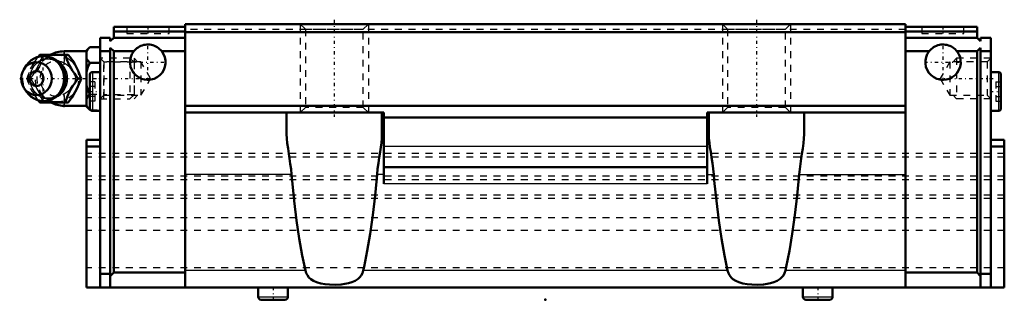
# Model space of a CAD drawing. Header units: millimetres. Extents: x -77 to 67, y 0 to 41.
import ezdxf

# ---------------------------------------------------------------- set-up
doc = ezdxf.new("R2010")
doc.units = ezdxf.units.MM
doc.linetypes.add('Center', pattern=[1.5, 0.45, -0.5, 0.05, -0.5])
doc.linetypes.add('Dashed', pattern=[2, 1, -1])
for name, color, linetype, lineweight in [('2d ConnectionPoints', 7, 'Continuous', 50), ('AM_0', 7, 'Continuous', 50), ('AM_4', 3, 'Continuous', 25), ('AM_5', 3, 'Continuous', 25), ('AM_7', 7, 'Center', 25), ('AM_9', 6, 'Dashed', 25)]:
    doc.layers.add(name, color=color, linetype=linetype, lineweight=lineweight)

# ---------------------------------------------------------------- blocks, each defined once
blk = doc.blocks.new('1_vanufwz5zqmycx54g43u6yzyj________0_in_HSR35LC1SS_GK__BLOCK_1B_M6F__0')
at = {"layer": 'AM_0'}
for p, q in [((-67.4, 36.5), (-70.7, 36.5)), ((-66.9, 37.12), (-67.4, 36.62)), ((-67.4, 36.62), (-67.4, 28.38)), ((-66.9, 37.12), (-65.4, 37.12)), ((-74.48, 35.7), (-74.25, 36)), ((-74.25, 36), (-70.07, 36)), ((-66.9, 34.81), (-65.4, 34.81)), ((-76.2, 34.46), (-76.56, 33.94)), ((-68.63, 32.5), (-68.19, 32.5)), ((-76.56, 31.06), (-76.2, 30.54)), ((-74.25, 29), (-74.48, 29.31)), ((-74.25, 29), (-70.07, 29)), ((-66.9, 30.19), (-66.9, 30.19)), ((-70.7, 28.5), (-67.4, 28.5)), ((-67.4, 28.38), (-66.9, 27.88)), ((-66.9, 27.88), (-66.81, 27.88))]:
    blk.add_line(p, q, dxfattribs=at)
for points in [[(-66.9, 37.12), (-67.19, 36.8), (-67.4, 36.46)], [(-70.5, 36), (-70.32, 35.45), (-70.22, 35.17), (-70.1, 34.88), (-69.92, 34.48), (-69.69, 34.05), (-69.45, 33.65), (-69.18, 33.25), (-68.9, 32.87), (-68.63, 32.5)], [(-68.19, 32.5), (-68.32, 32.86), (-68.45, 33.23), (-68.62, 33.63), (-68.81, 34.03), (-69.12, 34.59), (-69.47, 35.16), (-69.77, 35.59), (-70.07, 36)], [(-67.4, 35.47), (-67.34, 35.36), (-67.15, 35.08), (-66.9, 34.81)], [(-66.9, 34.81), (-67.19, 34.17), (-67.4, 33.49)], [(-68.63, 32.5), (-69.03, 31.95), (-69.23, 31.67), (-69.43, 31.38), (-69.68, 30.98), (-69.9, 30.55), (-70.09, 30.15), (-70.25, 29.75), (-70.38, 29.37), (-70.5, 29)], [(-70.07, 29), (-69.8, 29.36), (-69.55, 29.73), (-69.29, 30.13), (-69.05, 30.53), (-68.75, 31.09), (-68.5, 31.66), (-68.34, 32.09), (-68.19, 32.5)], [(-67.4, 31.51), (-67.34, 31.3), (-67.15, 30.74), (-66.9, 30.19)], [(-66.9, 30.19), (-67.19, 29.87), (-67.4, 29.53)], [(-67.4, 28.54), (-67.34, 28.44), (-67.15, 28.15), (-66.9, 27.88)]]:
    blk.add_lwpolyline(points, dxfattribs=at)
for centre, radius, start, end in [((-70.7, 32.5), 4, 90, 118.5316), ((-73.74, 32.5), 3.3, 270, 90), ((-70.7, 32.5), 4, 241.4558, 270)]:
    blk.add_arc(centre, radius, start, end, dxfattribs=at)
for major_axis in [(0, 2.42), (0, -1.12)]:
    blk.add_ellipse((-74.75, 32.5), major_axis=major_axis, ratio=0.927184, dxfattribs=at)
blk.add_ellipse((-73.74, 32.5), major_axis=(0, 3.3), ratio=0.927184, start_param=2.207257, end_param=7.217521, dxfattribs=at)
at = {"layer": 'AM_4'}
for p, q in [((-70.7, 36.5), (-70.7, 36.01)), ((-70.7, 28.99), (-70.7, 28.5))]:
    blk.add_line(p, q, dxfattribs=at)
blk.add_ellipse((-72.93, 32.5), major_axis=(0, 2.97), ratio=0.927184, start_param=3.499913, end_param=5.924864, dxfattribs=at)
at = {"layer": 'AM_5', "linetype": 'Dashed'}
for p, q in [((-64.86, 29.5), (-64.86, 35.5)), ((-60.4, 34.89), (-64.86, 34.89)), ((-60.4, 30.11), (-64.86, 30.11))]:
    blk.add_line(p, q, dxfattribs=at)
at = {"layer": 'AM_7'}
for p, q in [((-70.7, 28.3), (-70.7, 36.7)), ((-73.74, 29.04), (-73.74, 35.97)), ((-77.21, 32.5), (-57.61, 32.5))]:
    blk.add_line(p, q, dxfattribs=at)
at = {"layer": 'AM_9'}
for p, q in [((-70.7, 36.01), (-70.7, 28.99)), ((-61.01, 35.5), (-65.4, 35.5)), ((-60.4, 34.89), (-61.01, 35.5)), ((-61.01, 35.5), (-61.01, 29.5)), ((-60.4, 34.89), (-60.4, 30.11)), ((-76.12, 32.5), (-75.69, 32.5)), ((-70.45, 32.52), (-70.45, 32.45)), ((-66.9, 30.19), (-65.4, 30.19)), ((-65.4, 29.5), (-61.01, 29.5)), ((-61.01, 29.5), (-60.4, 30.11)), ((-66.81, 27.88), (-65.4, 27.88))]:
    blk.add_line(p, q, dxfattribs=at)
for points in [[(-73.82, 36), (-73.94, 35.64), (-74.08, 35.27), (-74.24, 34.87), (-74.44, 34.47), (-74.74, 33.91), (-75.09, 33.34), (-75.39, 32.91), (-75.69, 32.5)], [(-71.76, 30), (-71.98, 29.88), (-72.23, 29.77), (-72.48, 29.69), (-72.73, 29.64), (-73, 29.62), (-73.26, 29.62), (-73.52, 29.66), (-73.78, 29.72), (-74.03, 29.82), (-74.27, 29.94), (-74.49, 30.08), (-74.71, 30.25), (-74.9, 30.44), (-75.08, 30.66), (-75.24, 30.89), (-75.37, 31.14), (-75.49, 31.4), (-75.57, 31.67), (-75.64, 31.95), (-75.67, 32.23), (-75.68, 32.52), (-75.67, 32.81), (-75.63, 33.09), (-75.56, 33.37), (-75.47, 33.64), (-75.36, 33.9), (-75.22, 34.14), (-75.06, 34.37), (-74.88, 34.58), (-74.69, 34.77), (-74.48, 34.93), (-74.25, 35.07), (-74.01, 35.19), (-73.76, 35.28), (-73.51, 35.34), (-73.25, 35.38), (-72.99, 35.38), (-72.72, 35.36), (-72.46, 35.31), (-72.21, 35.22), (-71.97, 35.12), (-71.76, 35)], [(-75.42, 34.26), (-75.31, 34.45), (-75.06, 34.85), (-74.8, 35.25), (-74.52, 35.63), (-74.48, 35.7)], [(-71.76, 35), (-71.73, 34.98), (-71.52, 34.82), (-71.31, 34.64), (-71.21, 34.52)], [(-69.54, 33.83), (-69.86, 34.15), (-70.25, 34.46), (-70.7, 34.75)], [(-76.12, 32.5), (-76, 32.86), (-75.87, 33.24), (-75.79, 33.45)], [(-75.79, 31.56), (-75.87, 31.75), (-76, 32.13), (-76.12, 32.5)], [(-75.69, 32.5), (-75.43, 32.14), (-75.17, 31.77), (-74.91, 31.37), (-74.67, 30.97), (-74.37, 30.41), (-74.12, 29.84), (-73.96, 29.41), (-73.82, 29)], [(-69.13, 31.81), (-69.01, 32.16), (-68.98, 32.5), (-69.02, 32.85), (-69.12, 33.17)], [(-74.48, 29.31), (-74.52, 29.36), (-74.79, 29.74), (-75.05, 30.12), (-75.3, 30.53), (-75.42, 30.75)], [(-71.22, 30.46), (-71.33, 30.34), (-71.53, 30.16), (-71.75, 30.01), (-71.76, 30)], [(-70.7, 30.25), (-70.24, 30.54), (-69.86, 30.85), (-69.55, 31.17)]]:
    blk.add_lwpolyline(points, dxfattribs=at)
blk.add_arc((-70.7, 32.5), 4, 118.5316, 241.4558, dxfattribs=at)
for centre, major_axis in [((-73.2, 32.5), (0, -2.97)), ((-71.72, 32.5), (0, -3.44))]:
    blk.add_ellipse(centre, major_axis=major_axis, ratio=0.927184, dxfattribs=at)
for centre, major_axis, start_param, end_param in [((-72.93, 32.5), (0, 2.97), 5.924864, 7.161813), ((-71.85, 32.5), (0, -2.57), 2.639469, 6.785309), ((-73.74, 32.5), (0, 3.3), 0.934336, 2.207257), ((-72.93, 32.5), (0, 2.97), 2.283269, 3.499913)]:
    blk.add_ellipse(centre, major_axis=major_axis, ratio=0.927184, start_param=start_param, end_param=end_param, dxfattribs=at)
blk = doc.blocks.new('2_HSR35LCSSB_M6F11_S_0_in_HSR35LC1SS_GK__BLOCK_1B_M6F__0')
at = {"layer": 'AM_0'}
for p, q in [((52.9, 40.5), (-52.9, 40.5)), ((-52.9, 40.5), (-52.9, 1.78)), ((52.9, 40.5), (52.9, 1.78)), ((-63.4, 40.1), (-63.4, 38.5)), ((-63.4, 40.1), (-52.9, 40.1)), ((-63.4, 39.4), (-52.9, 39.4)), ((52.9, 39.3), (-52.9, 39.3)), ((63.4, 40.1), (52.9, 40.1)), ((63.4, 39.4), (52.9, 39.4)), ((63.4, 40.1), (63.4, 38.5)), ((-65.4, 1.78), (-65.4, 38.5)), ((-63.9, 38.5), (-65.4, 38.5)), ((-63.9, 38), (-63.4, 38.5)), ((-63.9, 38.5), (-63.9, 38)), ((-52.9, 38.5), (-63.4, 38.5)), ((52.9, 38.5), (63.4, 38.5)), ((63.9, 38), (63.4, 38.5)), ((63.9, 38.5), (65.4, 38.5)), ((63.9, 38.5), (63.9, 38)), ((65.4, 38.5), (65.4, 1.78)), ((-63.9, 36.5), (-65.4, 36.5)), ((-63.9, 37), (-63.9, 1.78)), ((-63.4, 36.5), (-63.9, 37)), ((-63.4, 36.5), (-63.4, 3.98)), ((-60.45, 36.5), (-63.4, 36.5)), ((-52.9, 36.5), (-56.35, 36.5)), ((52.9, 36.5), (56.35, 36.5)), ((60.45, 36.5), (63.4, 36.5)), ((63.4, 36.5), (63.9, 37)), ((63.4, 36.5), (63.4, 3.98)), ((63.9, 37), (63.9, 1.78)), ((63.9, 36.5), (65.4, 36.5)), ((-65.4, 33.45), (-66.53, 33.45)), ((66.53, 33.45), (65.4, 33.45)), ((-66.9, 33.08), (-66.9, 28.12)), ((66.9, 33.08), (66.9, 28.12)), ((-66.53, 27.75), (-65.4, 27.75)), ((52.9, 28.5), (-52.9, 28.5)), ((-23.75, 27.5), (-52.9, 27.5)), ((-38, 27.5), (-38, 24.32)), ((-24, 24.32), (-24, 27.5)), ((-23.75, 17.02), (-23.75, 27.5)), ((23.75, 17.02), (23.75, 27.5)), ((23.75, 27.5), (52.9, 27.5)), ((24, 24.32), (24, 27.5)), ((38, 27.5), (38, 24.32)), ((65.4, 27.75), (66.53, 27.75)), ((23.75, 26.77), (-23.75, 26.77)), ((-67.4, 23.5), (-67.4, 1.78)), ((-67.4, 23.5), (-65.4, 23.5)), ((67.4, 23.5), (65.4, 23.5)), ((67.4, 23.5), (67.4, 1.78)), ((-67.4, 22.5), (-65.4, 22.5)), ((67.4, 22.5), (65.4, 22.5)), ((23.75, 19.5), (-23.75, 19.5)), ((-65.4, 3.78), (-63.9, 3.78)), ((-63.9, 3.48), (-63.4, 3.98)), ((-52.9, 3.98), (-63.4, 3.98)), ((52.9, 3.98), (63.4, 3.98)), ((63.9, 3.48), (63.4, 3.98)), ((65.4, 3.78), (63.9, 3.78)), ((67.4, 1.78), (-67.4, 1.78)), ((-42.18, 1.78), (-42.18, 0.44)), ((-37.82, 0.44), (-37.82, 1.78)), ((37.82, 1.78), (37.82, 0.44)), ((42.18, 0.44), (42.18, 1.78)), ((-41.75, 0), (-38.25, 0)), ((38.25, 0), (41.75, 0))]:
    blk.add_line(p, q, dxfattribs=at)
for points in [[(-56.35, 36.5), (-56.5, 36.67), (-56.66, 36.83), (-56.83, 36.98), (-57.02, 37.1), (-57.22, 37.22), (-57.43, 37.31), (-57.64, 37.39), (-57.86, 37.44), (-58.08, 37.48), (-58.31, 37.5), (-58.54, 37.5), (-58.76, 37.47), (-58.98, 37.43), (-59.2, 37.37), (-59.42, 37.29), (-59.62, 37.2), (-59.82, 37.08), (-60, 36.95), (-60.17, 36.8), (-60.33, 36.64), (-60.45, 36.5)], [(56.35, 36.5), (56.5, 36.67), (56.66, 36.83), (56.83, 36.98), (57.02, 37.1), (57.22, 37.22), (57.43, 37.31), (57.64, 37.39), (57.86, 37.44), (58.08, 37.48), (58.31, 37.5), (58.54, 37.5), (58.76, 37.47), (58.98, 37.43), (59.2, 37.37), (59.42, 37.29), (59.62, 37.2), (59.82, 37.08), (60, 36.95), (60.17, 36.8), (60.33, 36.64), (60.45, 36.5)], [(-38, 24.32), (-37.97, 23.68), (-37.91, 22.99), (-37.8, 22.24), (-37.68, 21.46), (-37.57, 20.73), (-37.46, 19.98), (-37.36, 19.19), (-37.27, 18.39)], [(-24.73, 18.39), (-24.64, 19.24), (-24.53, 20.08), (-24.4, 20.91), (-24.28, 21.72), (-24.17, 22.41), (-24.09, 23.07), (-24.02, 23.72), (-24, 24.32)], [(24.73, 18.39), (24.64, 19.24), (24.53, 20.08), (24.4, 20.91), (24.28, 21.72), (24.17, 22.41), (24.09, 23.07), (24.02, 23.72), (24, 24.32)], [(38, 24.32), (37.97, 23.68), (37.91, 22.99), (37.8, 22.24), (37.68, 21.46), (37.57, 20.73), (37.46, 19.98), (37.36, 19.19), (37.27, 18.39)], [(-35.24, 4.27), (-35.71, 6.51), (-36.15, 8.98), (-36.54, 11.65), (-36.89, 14.52), (-37.2, 17.54), (-37.27, 18.39)], [(-24.73, 18.39), (-25.02, 15.32), (-25.36, 12.41), (-25.74, 9.69), (-26.17, 7.16), (-26.63, 4.85), (-26.76, 4.27)], [(26.76, 4.27), (26.29, 6.51), (25.85, 8.98), (25.46, 11.65), (25.11, 14.52), (24.8, 17.54), (24.73, 18.39)], [(37.27, 18.39), (36.98, 15.32), (36.64, 12.41), (36.26, 9.69), (35.83, 7.16), (35.37, 4.85), (35.24, 4.27)], [(-26.76, 4.27), (-26.87, 3.91), (-27.04, 3.58), (-27.26, 3.3), (-27.51, 3.06), (-27.94, 2.77), (-28.43, 2.56), (-28.92, 2.41), (-29.45, 2.31), (-29.98, 2.24), (-30.84, 2.2), (-31.69, 2.22), (-32.35, 2.28), (-33, 2.39), (-33.61, 2.57), (-34.05, 2.77), (-34.45, 3.03), (-34.73, 3.28), (-34.96, 3.59), (-35.13, 3.91), (-35.24, 4.27)], [(35.24, 4.27), (35.13, 3.91), (34.96, 3.58), (34.74, 3.3), (34.49, 3.06), (34.06, 2.77), (33.57, 2.56), (33.08, 2.41), (32.55, 2.31), (32.02, 2.24), (31.16, 2.2), (30.31, 2.22), (29.65, 2.28), (29, 2.39), (28.39, 2.57), (27.95, 2.77), (27.55, 3.03), (27.27, 3.28), (27.04, 3.59), (26.87, 3.91), (26.76, 4.27)]]:
    blk.add_lwpolyline(points, dxfattribs=at)
for centre, radius, start, end in [((-58.4, 34.9), 2.6, 142.0201, 37.9799), ((58.4, 34.9), 2.6, 142.0201, 37.9799), ((-66.53, 33.08), 0.375, 90, 180), ((66.53, 33.08), 0.375, 360, 90), ((-66.53, 28.12), 0.375, 180, 270), ((66.53, 28.12), 0.375, 270, 0), ((-41.75, 0.44), 0.437, 180, 270), ((-38.25, 0.44), 0.437, 270, 0), ((38.25, 0.44), 0.437, 180, 270), ((41.75, 0.44), 0.437, 270, 0)]:
    blk.add_arc(centre, radius, start, end, dxfattribs=at)
at = {"layer": 'AM_4'}
for p, q in [((-66.53, 33.45), (-66.53, 27.75)), ((66.53, 33.45), (66.53, 27.75)), ((23.75, 22.5), (-23.75, 22.5)), ((-37.27, 18.39), (-52.9, 18.39)), ((-23.75, 18.39), (-24.73, 18.39)), ((23.75, 18.39), (24.73, 18.39)), ((37.27, 18.39), (52.9, 18.39)), ((23.75, 17.02), (-23.75, 17.02)), ((-35.24, 4.27), (-52.9, 4.27)), ((26.76, 4.27), (-26.76, 4.27)), ((52.9, 4.27), (35.24, 4.27)), ((-42.18, 0.44), (-37.82, 0.44)), ((37.82, 0.44), (42.18, 0.44))]:
    blk.add_line(p, q, dxfattribs=at)
at = {"layer": 'AM_5', "linetype": 'Dashed'}
for p, q in [((-36, 40.5), (-36, 27.5)), ((-26, 40.5), (-26, 27.5)), ((26, 40.5), (26, 27.5)), ((36, 40.5), (36, 27.5)), ((-59.9, 34.96), (-60.4, 35.5)), ((-60.4, 35.5), (-60.4, 29.5)), ((59.9, 34.96), (60.4, 35.5)), ((65.4, 35.5), (60.4, 35.5)), ((60.4, 35.5), (60.4, 29.5)), ((-59.9, 30.04), (-60.4, 29.5)), ((59.9, 30.04), (60.4, 29.5)), ((65.4, 29.5), (60.4, 29.5))]:
    blk.add_line(p, q, dxfattribs=at)
at = {"layer": 'AM_7'}
for p, q in [((-31, 41.15), (-31, 26.85)), ((31, 41.15), (31, 26.85)), ((-58.37, 40.15), (-58.37, 39.05)), ((58.37, 40.15), (58.37, 39.05)), ((-58.4, 32.17), (-58.4, 37.63)), ((58.4, 32.17), (58.4, 37.63)), ((-61.13, 34.9), (-55.67, 34.9)), ((55.67, 34.9), (61.13, 34.9)), ((57.61, 32.5), (65.77, 32.5)), ((-66.98, 30.6), (-65.33, 30.6)), ((65.33, 30.6), (66.98, 30.6)), ((-40, 1.87), (-40, -0.09)), ((40, 1.87), (40, -0.09))]:
    blk.add_line(p, q, dxfattribs=at)
at = {"layer": 'AM_9'}
for p, q in [((-36, 40.5), (-35.25, 39.75)), ((-26.75, 39.75), (-26, 40.5)), ((26, 40.5), (26.75, 39.75)), ((35.25, 39.75), (36, 40.5)), ((-61.47, 40.1), (-61.47, 39.1)), ((-61.47, 39.1), (-55.27, 39.1)), ((-55.27, 39.1), (-55.27, 40.1)), ((52.9, 39.7), (-52.9, 39.7)), ((-35.25, 39.75), (-35.25, 28.25)), ((-35.25, 39.75), (-26.75, 39.75)), ((-26.75, 28.25), (-26.75, 39.75)), ((26.75, 39.75), (26.75, 28.25)), ((26.75, 39.75), (35.25, 39.75)), ((35.25, 28.25), (35.25, 39.75)), ((55.27, 40.1), (55.27, 39.1)), ((55.27, 39.1), (61.47, 39.1)), ((61.47, 39.1), (61.47, 40.1)), ((-64.86, 34.96), (-65.4, 35.5)), ((-59.4, 34.96), (-64.86, 34.96)), ((-64.86, 34.96), (-64.86, 30.04)), ((-57.98, 32.5), (-59.4, 34.96)), ((-59.4, 34.96), (-59.4, 30.04)), ((59.4, 34.96), (57.98, 32.5)), ((64.86, 34.96), (59.4, 34.96)), ((59.4, 34.96), (59.4, 30.04)), ((65.4, 35.5), (64.86, 34.96)), ((64.86, 34.96), (64.86, 30.04)), ((-66.15, 32.04), (-66.9, 32.04)), ((-66.15, 32.04), (-66.15, 29.16)), ((-59.4, 30.04), (-57.98, 32.5)), ((57.98, 32.5), (59.4, 30.04)), ((66.15, 32.04), (66.9, 32.04)), ((66.15, 32.04), (66.15, 29.16)), ((-66.15, 31.32), (-66.9, 31.32)), ((66.15, 31.32), (66.9, 31.32)), ((-66.15, 29.88), (-66.9, 29.88)), ((-66.15, 29.16), (-66.9, 29.16)), ((-65.4, 29.5), (-64.86, 30.04)), ((-64.86, 30.04), (-59.4, 30.04)), ((59.4, 30.04), (64.86, 30.04)), ((64.86, 30.04), (65.4, 29.5)), ((66.15, 29.88), (66.9, 29.88)), ((66.15, 29.16), (66.9, 29.16)), ((-35.25, 28.25), (-36, 27.5)), ((-26.75, 28.25), (-35.25, 28.25)), ((-26, 27.5), (-26.75, 28.25)), ((26.75, 28.25), (26, 27.5)), ((35.25, 28.25), (26.75, 28.25)), ((36, 27.5), (35.25, 28.25)), ((67.4, 21.5), (-67.4, 21.5)), ((67.4, 20.97), (-67.4, 20.97)), ((67.4, 18.14), (-67.4, 18.14)), ((67.4, 17.61), (-67.4, 17.61)), ((67.4, 15.38), (-67.4, 15.38)), ((67.4, 14.86), (-67.4, 14.86)), ((67.4, 12.02), (-67.4, 12.02)), ((67.4, 10.18), (-67.4, 10.18)), ((67.4, 4.7), (-67.4, 4.7))]:
    blk.add_line(p, q, dxfattribs=at)

msp = doc.modelspace()

# ---------------------------------------------------------------- linework, layer by layer
at = {"layer": '2d ConnectionPoints'}
for p in [(-65.4, 32.5), (65.4, 32.5), (0, 0)]:
    msp.add_point(p, dxfattribs=at)

# ---------------------------------------------------------------- block references
for name in ['2_HSR35LCSSB_M6F11_S_0_in_HSR35LC1SS_GK__BLOCK_1B_M6F__0', '1_vanufwz5zqmycx54g43u6yzyj________0_in_HSR35LC1SS_GK__BLOCK_1B_M6F__0']:
    msp.add_blockref(name, (0, 0))

doc.saveas('drawing.dxf')
